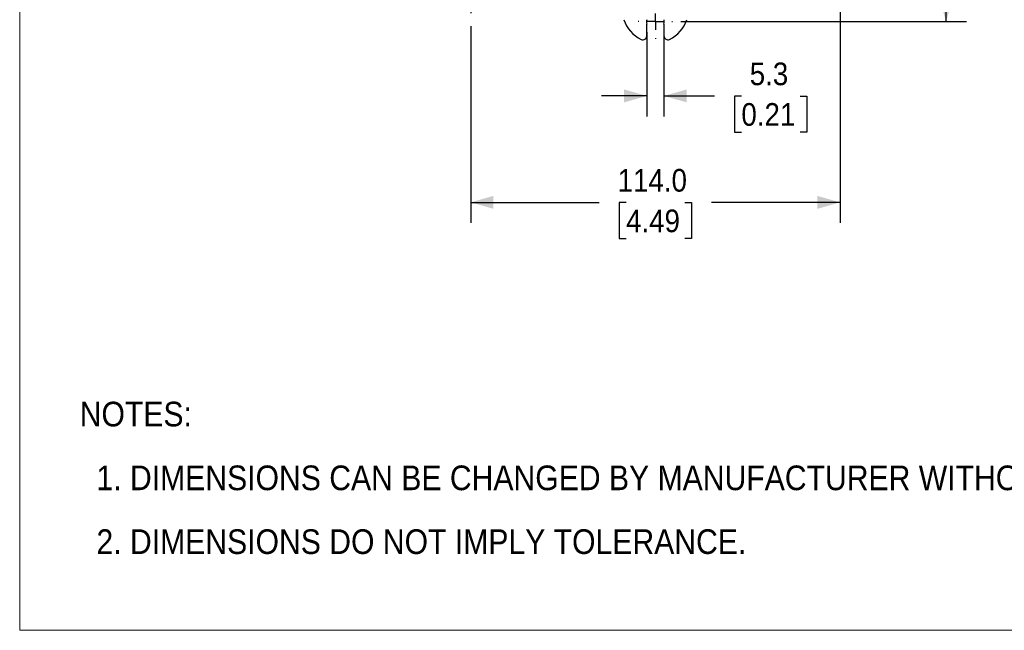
# Model space of a CAD drawing. Header units: millimetres. Extents: x 0 to 864, y 0 to 559.
# Tile 1 of 32: x 0 to 304, y 0 to 189. Entities that reach past the tile are written whole.
import ezdxf

# ---------------------------------------------------------------- set-up
doc = ezdxf.new("R2010")
doc.units = ezdxf.units.MM
doc.header["$LTSCALE"] = 2
doc.linetypes.add('SLD-Center', pattern=[19.05, 15.24, -1.27, 1.27, -1.27])
doc.linetypes.add('SLD-Solid', pattern=[0])
doc.layers.add('CENTER', color=40, linetype='SLD-Center')
doc.layers.add('SLD-DEFPOINTS', color=7, linetype='Continuous')
doc.layers.add('DIMENSIONS', color=140, linetype='SLD-Solid', lineweight=25)
doc.layers.add('TEXT', color=140, linetype='SLD-Solid', lineweight=25)
doc.styles.add('SLDTEXTSTYLE0', font='GOTHIC.TTF', dxfattribs={"width": 0.913})
doc.dimstyles.new('SLDDIMSTYLE0', dxfattribs={"dimtxt": 7, "dimasz": 7, "dimexe": 0, "dimexo": 0.0625, "dimgap": 1.75, "dimtad": 0, "dimtih": 1, "dimtoh": 1, "dimdec": 1, "dimrnd": 1e-09, "dimzin": 4, "dimdsep": 46, "dimtxsty": 'SLDTEXTSTYLE0', "dimsah": 1, "dimcen": 0.09, "dimadec": 0, "dimazin": 1, "dimtfac": 1, "dimtdec": 1, "dimtofl": 0, "dimtmove": 0, "dimatfit": 3, "dimfxl": 0, "dimfrac": 2, "dimtolj": 1, "dimtzin": 12, "dimarcsym": 0})
doc.dimstyles.new('SLDDIMSTYLE1', dxfattribs={"dimtxt": 7, "dimasz": 7, "dimexe": 0, "dimexo": 0.0625, "dimgap": 1.75, "dimtad": 0, "dimtih": 1, "dimtoh": 1, "dimdec": 1, "dimrnd": 1e-09, "dimzin": 12, "dimdsep": 46, "dimtxsty": 'SLDTEXTSTYLE0', "dimsah": 1, "dimcen": 0.09, "dimadec": 0, "dimazin": 3, "dimtfac": 1, "dimtdec": 1, "dimtmove": 0, "dimatfit": 0, "dimfxl": 0, "dimfrac": 2, "dimtolj": 1, "dimtzin": 12, "dimarcsym": 0})
doc.dimstyles.new('SLDDIMSTYLE3', dxfattribs={"dimtxt": 7, "dimasz": 7, "dimexe": 0, "dimexo": 0.0625, "dimgap": 1.75, "dimtad": 0, "dimtih": 1, "dimtoh": 1, "dimdec": 1, "dimrnd": 1e-09, "dimzin": 12, "dimdsep": 46, "dimtxsty": 'SLDTEXTSTYLE0', "dimsah": 1, "dimcen": 0.09, "dimadec": 0, "dimazin": 3, "dimtfac": 1, "dimtdec": 1, "dimtofl": 0, "dimtmove": 0, "dimatfit": 3, "dimfxl": 0, "dimfrac": 2, "dimtolj": 1, "dimtzin": 12, "dimarcsym": 0})

# ---------------------------------------------------------------- blocks, each defined once
blk = doc.blocks.new('Block2')
at = {"color": 7, "linetype": 'SLD-Solid', "lineweight": 18}
for p, q in [((0, 558.8), (0, 0)), ((0, 0), (863.6, 0))]:
    blk.add_line(p, q, dxfattribs=at)
blk = doc.blocks.new('SW_NOTE_0_2')
at = {"layer": 'TEXT', "color": 0, "char_height": 7.62, "attachment_point": 1, "style": 'SLDTEXTSTYLE0'}
for s, insert in [('NOTES:', (0, 9.73)), ('  1. DIMENSIONS CAN BE CHANGED BY MANUFACTURER WITHOUT NOTICE.', (0, -9.97)), ('  2. DIMENSIONS DO NOT IMPLY TOLERANCE.', (0, -29.68))]:
    blk.add_mtext(s, dxfattribs=dict(at, insert=insert))
blk = doc.blocks.new('_D_1')
at = {"layer": 'DIMENSIONS'}
for p, q in [((139.2, 198.86), (139.2, 190.62)), ((253.2, 198.86), (253.2, 125.84)), ((139.2, 186.62), (139.2, 125.84)), ((139.2, 132.19), (178.88, 132.19)), ((187.15, 132.14), (185.01, 132.14)), ((185.01, 132.14), (185.01, 121.03)), ((205.25, 132.14), (207.38, 132.14)), ((207.38, 132.14), (207.38, 121.03)), ((253.2, 132.19), (213.52, 132.19)), ((185.01, 121.03), (187.15, 121.03)), ((207.38, 121.03), (205.25, 121.03))]:
    blk.add_line(p, q, dxfattribs=at)
for points in [[(139.2, 132.19), (146.2, 130.19), (146.2, 134.19)], [(253.2, 132.19), (246.2, 134.19), (246.2, 130.19)]]:
    blk.add_solid(points, dxfattribs=at)
at = {"layer": 'DIMENSIONS', "char_height": 7, "attachment_point": 1, "style": 'SLDTEXTSTYLE0'}
for s, insert in [('114.0', (184.56, 142.5)), ('4.49', (187.15, 129.97))]:
    blk.add_mtext(s, dxfattribs=dict(at, insert=insert))
blk = doc.blocks.new('_D_2')
at = {"layer": 'DIMENSIONS'}
for p, q in [((193.55, 184.73), (193.55, 158.72)), ((198.84, 184.73), (198.84, 158.72)), ((193.55, 165.07), (179.55, 165.07)), ((198.84, 165.07), (214.46, 165.07)), ((222.74, 165.02), (220.6, 165.02)), ((220.6, 165.02), (220.6, 153.91)), ((240.84, 165.02), (242.97, 165.02)), ((242.97, 165.02), (242.97, 153.91)), ((220.6, 153.91), (222.74, 153.91)), ((242.97, 153.91), (240.84, 153.91))]:
    blk.add_line(p, q, dxfattribs=at)
for points in [[(193.55, 165.07), (186.55, 167.07), (186.55, 163.07)], [(198.84, 165.07), (205.84, 163.07), (205.84, 167.07)]]:
    blk.add_solid(points, dxfattribs=at)
at = {"layer": 'DIMENSIONS', "char_height": 7, "attachment_point": 1, "style": 'SLDTEXTSTYLE0'}
for s, insert in [('5.3', (225.32, 175.38)), ('0.21', (222.74, 162.85))]:
    blk.add_mtext(s, dxfattribs=dict(at, insert=insert))
blk = doc.blocks.new('_D_4')
at = {"layer": 'DIMENSIONS'}
for p, q in [((204.03, 406.62), (292.27, 406.62)), ((285.92, 406.62), (285.92, 309.91)), ((276.87, 297.27), (274.74, 297.27)), ((274.74, 297.27), (274.74, 286.16)), ((294.97, 297.27), (297.11, 297.27)), ((297.11, 297.27), (297.11, 286.16)), ((274.74, 286.16), (276.87, 286.16)), ((297.11, 286.16), (294.97, 286.16)), ((285.92, 188.02), (285.92, 284.73)), ((204.03, 188.02), (292.27, 188.02))]:
    blk.add_line(p, q, dxfattribs=at)
for points in [[(285.92, 406.62), (283.92, 399.62), (287.92, 399.62)], [(285.92, 188.02), (287.92, 195.02), (283.92, 195.02)]]:
    blk.add_solid(points, dxfattribs=at)
at = {"layer": 'DIMENSIONS', "char_height": 7, "attachment_point": 1, "style": 'SLDTEXTSTYLE0'}
for s, insert in [('218.6', (274.28, 307.63)), ('8.61', (276.87, 295.1))]:
    blk.add_mtext(s, dxfattribs=dict(at, insert=insert))
blk = doc.blocks.new('SW_CENTERMARKSYMBOL_0')
at = {"layer": 'CENTER', "color": 0}
for p, q in [((0, 5.08), (0, 5.29)), ((-5.08, 0), (-5.29, 0)), ((0, 0), (-2.54, 0)), ((0, 0), (0, 2.54)), ((0, 0), (0, -2.54)), ((0, 0), (2.54, 0)), ((5.08, 0), (5.29, 0)), ((0, -5.08), (0, -5.29))]:
    blk.add_line(p, q, dxfattribs=at)

msp = doc.modelspace()

# ---------------------------------------------------------------- linework, layer by layer
at = {"color": 7, "linetype": 'SLD-Solid', "lineweight": 18}
for q in [(0, 558.8), (863.6, 0)]:
    msp.add_line((0, 0), q, dxfattribs=at)
for p, q in [((193.55, 183.62), (193.55, 187.27)), ((198.84, 187.27), (198.85, 183.62))]:
    msp.add_line(p, q)
for centre, radius, start, end in [((196.2, 188.02), 2.75, 167.4677, 195.8728), ((196.2, 188.02), 2.75, 344.1272, 12.5323), ((192.35, 183.62), 1.2, 244.7375, 359.8951), ((200.05, 183.62), 1.2, 180.1049, 295.2625)]:
    msp.add_arc(centre, radius, start, end)
for start_param, end_param in [(1.885575, 2.700678), (3.582507, 4.397611)]:
    msp.add_ellipse((196.2, 191.78), major_axis=(0, 10.22), ratio=0.999998, start_param=start_param, end_param=end_param)

# ---------------------------------------------------------------- block references
at = {"layer": 'CENTER'}
msp.add_blockref('SW_CENTERMARKSYMBOL_0', (196.2, 188.02), dxfattribs=at)
at = {"layer": 'SLD-DEFPOINTS'}
msp.add_blockref('Block2', (0, 0), dxfattribs=at)
at = {"layer": 'TEXT'}
msp.add_blockref('SW_NOTE_0_2', (18.52, 60.88), dxfattribs=at)

# ---------------------------------------------------------------- dimensions: what is measured, and where the dimension line sits
at = {"layer": 'DIMENSIONS'}
for base, p1, p2, angle, dimstyle, picture, middle in [((285.92, 188.02), (201.49, 406.62), (201.49, 188.02), 90, 'SLDDIMSTYLE3', '_D_4', (285.92, 297.32)), ((198.84, 165.07), (193.55, 187.27), (198.84, 187.27), 0, 'SLDDIMSTYLE1', '_D_2', (231.79, 165.07))]:
    dim = msp.add_linear_dim(base=base, p1=p1, p2=p2, angle=angle, dimstyle=dimstyle, dxfattribs=at)
    dim.commit()
    dim.dimension.update_dxf_attribs({"geometry": picture, "text_midpoint": middle, "dimtype": 160})
dim = msp.add_linear_dim(base=(253.2, 132.19), p1=(139.2, 201.4), p2=(253.2, 201.4), dimstyle='SLDDIMSTYLE0', dxfattribs=at)
dim.commit()
dim.dimension.update_dxf_attribs({"geometry": '_D_1', "text_midpoint": (196.2, 132.19), "dimtype": 160})

doc.saveas('drawing.dxf')
